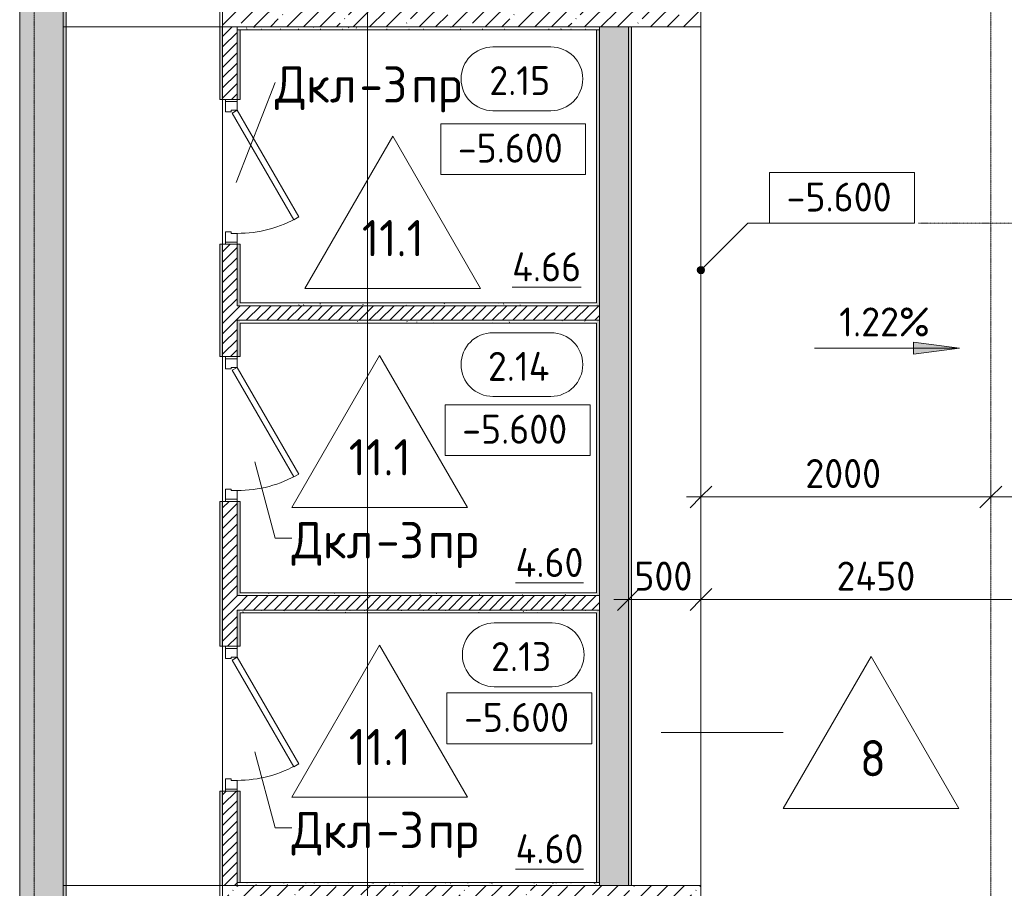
# Model space of a CAD drawing. Header units: millimetres. Extents: x -4558 to 63605, y -10605 to 130388.
# Tile 24 of 66: x 5800 to 12593, y 51880 to 57875. Entities that reach past the tile are written whole.
import ezdxf

# ---------------------------------------------------------------- set-up
doc = ezdxf.new("R2010")
doc.units = ezdxf.units.MM
doc.linetypes.add('4_ Штрихпунктир_ 10 х 2 мм', pattern=[14, 10, -2, 0, -2])
doc.linetypes.add('4_ Штрихпунктир_ 5 х 2 мм', pattern=[9, 5, -2, 0, -2])
for name, color, linetype, lineweight in [('A-ANNO-DIMS', 7, 'Continuous', 5), ('A-ANNO-DIMS-100', 7, 'Continuous', 5), ('A-AREA-IDEN', 7, 'Continuous', 5), ('A-DETL', 7, 'Continuous', 25), ('A-DOOR', 7, 'Continuous', 13), ('A-DOOR-FRAM', 7, 'Continuous', 13), ('A-DOOR-IDEN', 7, 'Continuous', 5), ('A-DOOR-OPNG', 7, 'Continuous', 13), ('A-FLOR', 7, 'Continuous', 13), ('A-FLOR-IDEN', 7, 'Continuous', 5), ('A-WALL', 7, 'Continuous', 13), ('A-WALL-PATT', 7, 'Continuous', 13), ('G-ANNO-DIMS', 7, 'Continuous', 5), ('I-WALL', 7, 'Continuous', 13), ('S-GRID', 7, 'Continuous', 5)]:
    doc.layers.add(name, color=color, linetype=linetype, lineweight=lineweight)
doc.styles.add('GOST Common_2', font='GOST_Common.ttf', dxfattribs={"height": 200})
doc.styles.add('GOST Common_3', font='GOST_Common.ttf', dxfattribs={"height": 250})
doc.dimstyles.new('2_мм', dxfattribs={"dimscale": 304.8, "dimtxt": 201.142999, "dimasz": 0.492126, "dimexe": 0.328084, "dimexo": 0.492126, "dimgap": 0, "dimtad": 1, "dimdec": 0, "dimdsep": 46, "dimtxsty": 'GOST Common_2', "dimblk1": 'OBLIQUE', "dimblk2": 'OBLIQUE', "dimsah": 1, "dimcen": 0.09, "dimdle": 0.328084, "dimadec": 5, "dimazin": 2, "dimtfac": 1, "dimtdec": 4, "dimtix": 1, "dimtmove": 0, "dimatfit": 3, "dimfxl": 1, "dimtvp": 1, "dimtolj": 1, "dimtzin": 0, "dimarcsym": 2})
pattern_1 = [(0, (0, 0), (203.2, 50.8), [3.353, -149.047, 3.353, -149.047, -812.8]), (0, (0, 0), (203.2, 50.8), [-304.8, 3.353, -301.447, 3.353, -149.047, -355.6]), (0, (0, 0), (203.2, 50.8), [-762, 3.353, -98.247, 3.353, -250.647]), (120, (76.2, 25.4), (-145.59409, 150.576362), [3.353, -149.047, 3.353, -149.047, -812.8]), (120, (76.2, 25.4), (-145.59409, 150.576362), [-304.8, 3.353, -301.447, 3.353, -149.047, -355.6]), (120, (76.2, 25.4), (-145.59409, 150.576362), [-762, 3.353, -98.247, 3.353, -250.647]), (240, (101.6, 127), (-57.60591, -201.376362), [3.353, -149.047, 3.353, -149.047, -812.8]), (240, (101.6, 127), (-57.60591, -201.376362), [-304.8, 3.353, -301.447, 3.353, -149.047, -355.6]), (240, (101.6, 127), (-57.60591, -201.376362), [-762, 3.353, -98.247, 3.353, -250.647])]
pattern_2 = [(45, (0, 0), (-114.04925, 114.04925), []), (45, (114.05, 0), (-114.04925, 114.04925), [201.612, -40.322, 3.353, -36.97])]
pattern_3 = [(45, (0, 0), (-35.35534, 35.35534), [])]

# ---------------------------------------------------------------- blocks, each defined once
blk = doc.blocks.new('Наметкина 10_РД_АР_П_Отделка_R21_rvt-1--01_Подвал_МП_часть А')
at = {"layer": 'A-WALL-PATT', "lineweight": 5}
h = blk.add_hatch(dxfattribs=at)
h.set_pattern_fill('FP_6', color=256, style=0, pattern_type=2)
h.set_pattern_definition(pattern_1)
h.paths.add_polyline_path([(6120, 43800), (6120, 62630), (6100, 62630), (6100, 43800)])
h = blk.add_hatch(dxfattribs=at)
h.set_pattern_fill('FP_6', color=256, style=0, pattern_type=2)
h.set_pattern_definition(pattern_1)
h.paths.add_polyline_path([(7200, 51900), (7200, 52550), (7180, 52550), (7180, 51900)])
h.paths.add_polyline_path([(7200, 53550), (7200, 54550), (7180, 54550), (7180, 53550)])
h.paths.add_polyline_path([(7200, 55550), (7200, 56325), (7180, 56325), (7180, 55550)])
h.paths.add_polyline_path([(7180, 57325), (7200, 57325), (7200, 57825), (7180, 57825)])
h = blk.add_hatch(dxfattribs=at)
h.set_pattern_fill('FP_6', color=256, style=0, pattern_type=2)
h.set_pattern_definition(pattern_1)
h.paths.add_polyline_path([(9800, 57805), (9800, 57825), (7300, 57825), (7300, 57805), (8755, 57805)])
h = blk.add_hatch(dxfattribs=at)
h.set_pattern_fill('FP_6', color=256, style=0, pattern_type=2)
h.set_pattern_definition(pattern_1)
h.paths.add_polyline_path([(10020, 51900), (10020, 57825), (10000, 57825), (10000, 51900)])
h = blk.add_hatch(dxfattribs=at)
h.set_pattern_fill('FP_6', color=256, style=0, pattern_type=2)
h.set_pattern_definition(pattern_1)
h.paths.add_polyline_path([(7320, 51920), (7320, 52550), (7300, 52550), (7300, 51920)])
h.paths.add_polyline_path([(7300, 53550), (7320, 53550), (7320, 53800), (7300, 53800)])
h.paths.add_polyline_path([(7320, 53900), (7320, 54550), (7300, 54550), (7300, 53900)])
h.paths.add_polyline_path([(7300, 55550), (7320, 55550), (7320, 55800), (7300, 55800)])
h.paths.add_polyline_path([(7300, 55900), (7320, 55900), (7320, 56325), (7300, 56325)])
h.paths.add_polyline_path([(7320, 57325), (7320, 57805), (7300, 57805), (7300, 57325)])
h = blk.add_hatch(dxfattribs=at)
h.set_pattern_fill('FP_6', color=256, style=0, pattern_type=2)
h.set_pattern_definition(pattern_1)
h.paths.add_polyline_path([(9800, 51920), (9800, 53800), (9780, 53800), (9780, 51920)])
h.paths.add_polyline_path([(9800, 53900), (9800, 55800), (9780, 55800), (9780, 53900)])
h.paths.add_polyline_path([(9780, 55900), (9800, 55900), (9800, 57805), (9780, 57805), (9780, 55920)])
h = blk.add_hatch(dxfattribs=at)
h.set_pattern_fill('FP_6', color=256, style=0, pattern_type=2)
h.set_pattern_definition(pattern_1)
h.paths.add_polyline_path([(9780, 55900), (9780, 55920), (7320, 55920), (7320, 55900), (8755, 55900)])
h = blk.add_hatch(dxfattribs=at)
h.set_pattern_fill('FP_6', color=256, style=0, pattern_type=2)
h.set_pattern_definition(pattern_1)
h.paths.add_polyline_path([(9780, 55780), (9780, 55800), (7320, 55800), (7320, 55780), (8755, 55780)])
h = blk.add_hatch(dxfattribs=at)
h.set_pattern_fill('FP_6', color=256, style=0, pattern_type=2)
h.set_pattern_definition(pattern_1)
h.paths.add_polyline_path([(9780, 53900), (9780, 53920), (7320, 53920), (7320, 53900), (8755, 53900)])
h = blk.add_hatch(dxfattribs=at)
h.set_pattern_fill('FP_6', color=256, style=0, pattern_type=2)
h.set_pattern_definition(pattern_1)
h.paths.add_polyline_path([(9780, 53780), (9780, 53800), (7320, 53800), (7320, 53780), (8755, 53780)])
h = blk.add_hatch(dxfattribs=at)
h.set_pattern_fill('FP_6', color=256, style=0, pattern_type=2)
h.set_pattern_definition(pattern_1)
h.paths.add_polyline_path([(7200, 51500), (7200, 51900), (7180, 51900), (7180, 51500)])
h = blk.add_hatch(dxfattribs=at)
h.set_pattern_fill('FP_6', color=256, style=0, pattern_type=2)
h.set_pattern_definition(pattern_1)
h.paths.add_polyline_path([(9800, 51900), (9800, 51920), (7300, 51920), (7300, 51900), (8755, 51900)])
at = {"layer": 'A-WALL'}
for p, q in [((6100, 62630), (6100, 43800)), ((6120, 43800), (6120, 62630)), ((7180, 58225), (7180, 57825)), ((7200, 57825), (7200, 58225)), ((7200, 57825), (7180, 57825)), ((7180, 57825), (7180, 57325)), ((7180, 57825), (7200, 57825)), ((7200, 57325), (7200, 57825)), ((9800, 57825), (7300, 57825)), ((7300, 57825), (7300, 57805)), ((9800, 57805), (9800, 57825)), ((10000, 57825), (10000, 51900)), ((10020, 57825), (10000, 57825)), ((10020, 51900), (10020, 57825)), ((7300, 57805), (9800, 57805)), ((7300, 57805), (7300, 57325)), ((7320, 57805), (7300, 57805)), ((7320, 57325), (7320, 57805)), ((9800, 57805), (9780, 57805)), ((9780, 57805), (9780, 55920)), ((9800, 55900), (9800, 57805)), ((7180, 57325), (7200, 57325)), ((7300, 57325), (7320, 57325)), ((7200, 56325), (7180, 56325)), ((7180, 56325), (7180, 55550)), ((7200, 55550), (7200, 56325)), ((7300, 56325), (7300, 55900)), ((7320, 56325), (7300, 56325)), ((7320, 55920), (7320, 56325)), ((9780, 55920), (7320, 55920)), ((7300, 55900), (7320, 55900)), ((7320, 55900), (9780, 55900)), ((9780, 55900), (9800, 55900)), ((7300, 55800), (7300, 55550)), ((7320, 55800), (7300, 55800)), ((9780, 55800), (7320, 55800)), ((7320, 55550), (7320, 55780)), ((7320, 55780), (9780, 55780)), ((9800, 55800), (9780, 55800)), ((9780, 55780), (9780, 53920)), ((9800, 53900), (9800, 55800)), ((7180, 55550), (7200, 55550)), ((7300, 55550), (7320, 55550)), ((7200, 54550), (7180, 54550)), ((7180, 54550), (7180, 53550)), ((7200, 53550), (7200, 54550)), ((7300, 54550), (7300, 53900)), ((7320, 54550), (7300, 54550)), ((7320, 53920), (7320, 54550)), ((7300, 53900), (7320, 53900)), ((9780, 53920), (7320, 53920)), ((7320, 53900), (9780, 53900)), ((9780, 53900), (9800, 53900)), ((7300, 53800), (7300, 53550)), ((7320, 53800), (7300, 53800)), ((9780, 53800), (7320, 53800)), ((7320, 53550), (7320, 53780)), ((7320, 53780), (9780, 53780)), ((9800, 53800), (9780, 53800)), ((9780, 53780), (9780, 51920)), ((9800, 51920), (9800, 53800)), ((7180, 53550), (7200, 53550)), ((7300, 53550), (7320, 53550)), ((7200, 52550), (7180, 52550)), ((7180, 52550), (7180, 51900)), ((7200, 51900), (7200, 52550)), ((7300, 52550), (7300, 51920)), ((7320, 52550), (7300, 52550)), ((7320, 51920), (7320, 52550)), ((7180, 51900), (7200, 51900)), ((7200, 51900), (7180, 51900)), ((7180, 51900), (7180, 51500)), ((7200, 51500), (7200, 51900)), ((9800, 51920), (7300, 51920)), ((7300, 51920), (7300, 51900)), ((7300, 51920), (7320, 51920)), ((7300, 51900), (9800, 51900)), ((9780, 51920), (9800, 51920)), ((9800, 51900), (9800, 51920)), ((10000, 51900), (10020, 51900))]:
    blk.add_line(p, q, dxfattribs=at)
blk = doc.blocks.new('КР-Проем - Настраиваемый-2814153--01_Подвал_МП_часть А')
at = {"layer": 'A-DOOR-OPNG'}
for p, q in [((-550, 200), (550, 200)), ((-550, -200), (550, -200))]:
    blk.add_line(p, q, dxfattribs=at)
blk = doc.blocks.new('АР_Дверь однопольная - 1000х2100h_850__Кладовая-4751203--01_Подвал_МП_часть А')
at = {"layer": 'A-DOOR'}
for p, q in [((311.1, 475), (-425, 50)), ((-405, 15.4), (331.1, 440.4)), ((331.1, 440.4), (311.1, 475)), ((-425, 50), (-405, 15.4))]:
    blk.add_line(p, q, dxfattribs=at)
at = {"layer": 'A-DOOR', "lineweight": 5}
blk.add_arc((-425, 50), 850, 360, 30, dxfattribs=at)
at = {"layer": 'A-DOOR-FRAM'}
for p, q in [((-485, 50), (-500, 50)), ((-425, 50), (-485, 50)), ((-485, 50), (-485, -30)), ((-425, 10), (-425, 50)), ((-415, 10), (-425, 10)), ((-415, -30), (-415, 10)), ((425, 10), (415, 10)), ((415, 10), (415, -30)), ((485, 50), (425, 50)), ((425, 50), (425, 10)), ((485, -30), (485, 50)), ((485, 50), (500, 50)), ((-485, -30), (-500, -30)), ((-485, -30), (-415, -30)), ((415, -30), (485, -30)), ((485, -30), (500, -30))]:
    blk.add_line(p, q, dxfattribs=at)
blk = doc.blocks.new('Марка помещения _Номер_ - 2 мм-68851--01_Подвал_МП_часть А')
at = {"layer": 'A-AREA-IDEN'}
for p, q in [((-2.027, 2.21), (1.973, 2.21)), ((-2.027, -2.19), (1.973, -2.19))]:
    blk.add_line(p, q, dxfattribs=at)
for centre, start, end in [((-2.027, 0.01), 90, 270), ((1.973, 0.01), 270, 90)]:
    blk.add_arc(centre, 2.2, start, end, dxfattribs=at)
blk = doc.blocks.new('DIMBLOCK70--01_Подвал_МП_часть А')
at = {"layer": 'A-ANNO-DIMS-100', "transparency": 16777216}
for p, q in [((10000, 53829.4), (10000, 53973.3)), ((10500, 53829.4), (10500, 53973.3)), ((9900, 53873.3), (10500, 53873.3)), ((10000, 53873.3), (10000, 53829.4)), ((10500, 53873.3), (10500, 53829.4))]:
    blk.add_line(p, q, dxfattribs=at)
at = {"layer": 'A-ANNO-DIMS-100', "lineweight": 25, "transparency": 16777216}
for p, q in [((10000, 53873.3), (10075, 53948.3)), ((10500, 53873.3), (10575, 53948.3)), ((10000, 53873.3), (9925, 53798.3)), ((10500, 53873.3), (10425, 53798.3))]:
    blk.add_line(p, q, dxfattribs=at)
at = {"layer": 'A-ANNO-DIMS-100', "color": 0, "transparency": 16777216, "insert": (10040.3, 54134.7), "char_height": 200, "width": 503.198, "attachment_point": 1, "line_spacing_factor": 1.022761, "style": 'GOST Common_2'}
blk.add_mtext('500', dxfattribs=at)
blk = doc.blocks.new('_Oblique')
at = {"color": 0, "linetype": 'ByBlock', "lineweight": -2}
blk.add_line((-0.5, -0.5), (0.5, 0.5), dxfattribs=at)
blk = doc.blocks.new('DIMBLOCK71--01_Подвал_МП_часть А')
at = {"layer": 'A-ANNO-DIMS-100', "transparency": 16777216}
for p, q in [((10500, 53829.4), (10500, 53973.3)), ((12950, 53829.4), (12950, 53973.3)), ((10500, 53873.3), (12950, 53873.3)), ((10500, 53873.3), (10500, 53829.4)), ((12950, 53873.3), (12950, 53829.4))]:
    blk.add_line(p, q, dxfattribs=at)
at = {"layer": 'A-ANNO-DIMS-100', "lineweight": 25, "transparency": 16777216}
for p, q in [((10500, 53873.3), (10575, 53948.3)), ((12950, 53873.3), (13025, 53948.3)), ((10500, 53873.3), (10425, 53798.3)), ((12950, 53873.3), (12875, 53798.3))]:
    blk.add_line(p, q, dxfattribs=at)
at = {"layer": 'A-ANNO-DIMS-100', "color": 0, "transparency": 16777216, "insert": (11435.2, 54134.7), "char_height": 200, "width": 695.477, "attachment_point": 1, "line_spacing_factor": 1.022761, "style": 'GOST Common_2'}
blk.add_mtext('2450', dxfattribs=at)
blk = doc.blocks.new('DIMBLOCK76--01_Подвал_МП_часть А')
at = {"layer": 'A-ANNO-DIMS-100', "transparency": 16777216}
for p, q in [((10500, 54537.4), (10500, 54681.4)), ((12500, 54537.4), (12500, 54681.4)), ((10400, 54581.4), (12500, 54581.4)), ((10500, 54581.4), (10500, 54537.4)), ((12500, 54581.4), (12500, 54537.4))]:
    blk.add_line(p, q, dxfattribs=at)
at = {"layer": 'A-ANNO-DIMS-100', "lineweight": 25, "transparency": 16777216}
for p, q in [((10500, 54581.4), (10575, 54656.4)), ((12500, 54581.4), (12575, 54656.4)), ((10500, 54581.4), (10425, 54506.4)), ((12500, 54581.4), (12425, 54506.4))]:
    blk.add_line(p, q, dxfattribs=at)
at = {"layer": 'A-ANNO-DIMS-100', "color": 0, "transparency": 16777216, "insert": (11220.4, 54842.7), "char_height": 200, "width": 670.931, "attachment_point": 1, "line_spacing_factor": 1.022761, "style": 'GOST Common_2'}
blk.add_mtext('2000', dxfattribs=at)
blk = doc.blocks.new('DIMBLOCK77--01_Подвал_МП_часть А')
at = {"layer": 'A-ANNO-DIMS-100', "transparency": 16777216}
for p, q in [((12500, 54537.4), (12500, 54681.4)), ((15400, 54537.4), (15400, 54681.4)), ((12500, 54581.4), (15400, 54581.4)), ((12500, 54581.4), (12500, 54537.4)), ((15400, 54581.4), (15400, 54537.4))]:
    blk.add_line(p, q, dxfattribs=at)
at = {"layer": 'A-ANNO-DIMS-100', "lineweight": 25, "transparency": 16777216}
for p, q in [((12500, 54581.4), (12575, 54656.4)), ((15400, 54581.4), (15475, 54656.4)), ((12500, 54581.4), (12425, 54506.4)), ((15400, 54581.4), (15325, 54506.4))]:
    blk.add_line(p, q, dxfattribs=at)
at = {"layer": 'A-ANNO-DIMS-100', "color": 0, "transparency": 16777216, "insert": (13670.4, 54842.7), "char_height": 200, "width": 670.931, "attachment_point": 1, "line_spacing_factor": 1.022761, "style": 'GOST Common_2'}
blk.add_mtext('2900', dxfattribs=at)
blk = doc.blocks.new('Высотные отметки - Frame_2-749557--01_Подвал_МП_часть А')
at = {"layer": 'G-ANNO-DIMS'}
for p, q in [((-5, 3.5), (-5, 0)), ((5, 3.5), (-5, 3.5)), ((5, 0), (5, 3.5)), ((-5, 0), (5, 0))]:
    blk.add_line(p, q, dxfattribs=at)
blk = doc.blocks.new('Марка полов - Марка полов-4106608--01_Подвал_МП_часть А')
at = {"layer": 'A-FLOR-IDEN'}
for p, q in [((0, 7), (-6.062, -3.5)), ((6.062, -3.5), (0, 7)), ((-6.062, -3.5), (6.062, -3.5))]:
    blk.add_line(p, q, dxfattribs=at)

msp = doc.modelspace()

# ---------------------------------------------------------------- hatches: boundary and pattern name
at = {"layer": 'A-WALL-PATT', "lineweight": 5}
h = msp.add_hatch(dxfattribs=at)
h.set_pattern_fill('FP_1', color=256, style=0, pattern_type=2)
h.set_pattern_definition(pattern_2)
h.paths.add_polyline_path([(6100, 41625), (6100, 80600), (5800, 80600), (5800, 41625)])
h = msp.add_hatch(dxfattribs=at)
h.set_pattern_fill('FP_1', color=256, style=0, pattern_type=2)
h.set_pattern_definition(pattern_2)
h.paths.add_polyline_path([(10500, 57825), (10500, 58225), (7200, 58225), (7200, 57825), (10441.784154, 57825)])
h = msp.add_hatch(dxfattribs=at)
h.set_pattern_fill('FP_4', color=256, style=0, pattern_type=2)
h.set_pattern_definition(pattern_3)
h.paths.add_polyline_path([(7300, 51900), (7300, 52550), (7200, 52550), (7200, 51900)])
h.paths.add_polyline_path([(7200, 53550), (7300, 53550), (7300, 54550), (7200, 54550)])
h.paths.add_polyline_path([(7200, 55550), (7300, 55550), (7300, 56325), (7200, 56325)])
h.paths.add_polyline_path([(7200, 57325), (7300, 57325), (7300, 57825), (7200, 57825)])
h = msp.add_hatch(dxfattribs=at)
h.set_pattern_fill('FP_3', color=256, style=0, pattern_type=2)
h.set_pattern_definition([(135, (150.28, 188.64), (-282.8427, 3e-14), [5, -395]), (135, (174.9, 237.36), (-282.8427, 3e-14), [5, -395]), (135, (211.96, 236.53), (-282.8427, 3e-14), [5, -395]), (135, (114.96, 223.96), (-282.8427, 3e-14), [5, -395]), (135, (77.54, 223.96), (-282.8427, 3e-14), [5, -395]), (135, (57.44, 184.52), (-282.8427, 3e-14), [5, -395]), (135, (66.21, 142.9), (-282.8427, 3e-14), [5, -395]), (135, (107.33, 161), (-282.8427, 3e-14), [5, -395]), (135, (99.08, 130.94), (-282.8427, 3e-14), [5, -395]), (135, (22.6, 136.46), (-282.8427, 3e-14), [5, -395]), (135, (21.16, 168.08), (-282.8427, 3e-14), [5, -395]), (135, (46.13, 96.12), (-282.8427, 3e-14), [5, -395]), (135, (3.54, 74.6), (-282.8427, 3e-14), [5, -395]), (135, (40.3, 47.56), (-282.8427, 3e-14), [5, -395]), (135, (39.77, 18.47), (-282.8427, 3e-14), [5, -395]), (135, (76.94, 37.28), (-282.8427, 3e-14), [5, -395]), (135, (114.18, 62.4), (-282.8427, 3e-14), [5, -395]), (135, (139.87, 90.2), (-282.8427, 3e-14), [5, -395]), (135, (141.44, 15.82), (-282.8427, 3e-14), [5, -395]), (135, (188.69, 26.73), (-282.8427, 3e-14), [5, -395]), (135, (176.14, 51.36), (-282.8427, 3e-14), [5, -395]), (135, (177.03, 0), (-282.8427, 3e-14), [5, -395]), (135, (276.61, 8.22), (-282.8427, 3e-14), [5, -395]), (135, (271.19, 31.72), (-282.8427, 3e-14), [5, -395]), (135, (268.29, 119.65), (-282.8427, 3e-14), [5, -395]), (135, (237.92, 101.95), (-282.8427, 3e-14), [5, -395]), (135, (237.92, 158.27), (-282.8427, 3e-14), [5, -395]), (135, (260.4, 204.35), (-282.8427, 3e-14), [5, -395]), (135, (275.54, 235.4), (-282.8427, 3e-14), [5, -395]), (135, (117.62, 268.96), (-282.8427, 3e-14), [5, -395]), (135, (203.62, 273.83), (-282.8427, 3e-14), [5, -395]), (135, (47.24, 279.3), (-282.8427, 3e-14), [5, -395]), (135, (23.2, 266.16), (-282.8427, 3e-14), [5, -395]), (135, (42.78, 232.52), (-282.8427, 3e-14), [5, -395]), (135, (177.76, 90.57), (-282.8427, 3e-14), [5, -395]), (135, (181.12, 121.8), (-282.8427, 3e-14), [5, -395]), (135, (206.73, 172.06), (-282.8427, 3e-14), [5, -395]), (135, (143.14, 136.62), (-282.8427, 3e-14), [5, -395]), (135, (211.51, 131.86), (-282.8427, 3e-14), [5, -395]), (135, (81.47, 95.1), (-282.8427, 3e-14), [5, -395]), (135, (235.13, 60.46), (-282.8427, 3e-14), [5, -395]), (135, (242.24, 4.89), (-282.8427, 3e-14), [5, -395]), (45, (0, 106.07), (-282.8427, 0), []), (45, (106.07, 0), (-282.8427, 0), []), (45, (176.78, 0), (-282.8427, 0), []), (45, (0, 176.78), (-282.8427, 0), [])])
h.paths.add_polyline_path([(10000, 51900), (10000, 57825), (9800, 57825), (9800, 51900)])
h = msp.add_hatch(dxfattribs=at)
h.set_pattern_fill('FP_4', color=256, style=0, pattern_type=2)
h.set_pattern_definition(pattern_3)
h.paths.add_polyline_path([(9800, 55800), (9800, 55900), (7300, 55900), (7300, 55800), (8755.045319, 55800)])
h = msp.add_hatch(dxfattribs=at)
h.set_pattern_fill('FP_4', color=256, style=0, pattern_type=2)
h.set_pattern_definition(pattern_3)
h.paths.add_polyline_path([(9800, 53800), (9800, 53900), (7300, 53900), (7300, 53800), (8755.045319, 53800)])
h = msp.add_hatch(dxfattribs=at)
h.set_pattern_fill('FP_1', color=256, style=0, pattern_type=2)
h.set_pattern_definition(pattern_2)
h.paths.add_polyline_path([(7200, 51500), (10500, 51500), (10500, 51900), (7200, 51900)])
at = {"layer": 'G-ANNO-DIMS'}
h = msp.add_hatch(color=256, dxfattribs=at)
edge = h.paths.add_edge_path()
edge.add_arc((10500, 56146.84917), 25, 0, 360)
msp.add_hatch(color=256, dxfattribs=at).paths.add_polyline_path([(12284.375305, 55607.460672), (11966.875305, 55649.26034), (11966.875305, 55565.661004)])

# ---------------------------------------------------------------- linework, layer by layer
at = {"layer": 'A-DETL', "linetype": '4_ Штрихпунктир_ 5 х 2 мм', "lineweight": 5}
msp.add_line((12000, 56469.511531), (14900, 56469.511531), dxfattribs=at)
at = {"layer": 'A-DOOR-IDEN'}
for p, q in [((7294.153028, 56752.045478), (7561.655013, 57441.895445)), ((7422.672525, 54822.539598), (7561.655013, 54296.378038)), ((7561.655013, 54296.378038), (7676.681554, 54296.378038)), ((7422.672525, 52822.539598), (7561.655013, 52296.378038)), ((7561.655013, 52296.378038), (7676.681554, 52296.378038))]:
    msp.add_line(p, q, dxfattribs=at)
at = {"layer": 'A-FLOR'}
for p, q in [((10500, 51900), (10500, 57825)), ((7200, 57325), (7200, 56325)), ((7200, 55550), (7200, 54550)), ((7200, 53550), (7200, 52550))]:
    msp.add_line(p, q, dxfattribs=at)
at = {"layer": 'A-FLOR-IDEN'}
msp.add_line((10224.987492, 52955.65766), (11067.146666, 52955.65766), dxfattribs=at)
at = {"layer": 'A-WALL'}
for p, q in [((5800, 80600), (5800, 41225)), ((6100, 41625), (6100, 64100)), ((7200, 58225), (7200, 57825)), ((10500, 57825), (10500, 58225)), ((7200, 57825), (10500, 57825)), ((10500, 51900), (7200, 51900)), ((7200, 51900), (7200, 51500)), ((10500, 51500), (10500, 51900))]:
    msp.add_line(p, q, dxfattribs=at)
at = {"layer": 'G-ANNO-DIMS'}
for p, q in [((10500, 56146.84917), (10822.662362, 56469.511531)), ((10822.662362, 56469.511531), (11472.718119, 56469.511531)), ((12284.375305, 55607.460672), (11966.875305, 55649.26034)), ((11966.875305, 55649.26034), (11966.875305, 55565.661004)), ((11284.375305, 55607.460672), (12284.375305, 55607.460672)), ((11966.875305, 55565.661004), (12284.375305, 55607.460672)), ((9260.757315, 54867.176257), (9234.763694, 54867.176257)), ((9198.117774, 52878.042455), (9247.93888, 52878.042455))]:
    msp.add_line(p, q, dxfattribs=at)
msp.add_circle((10500, 56146.84917), 25, dxfattribs=at)
at = {"layer": 'I-WALL'}
for p, q in [((7200, 57825), (7200, 57325)), ((7300, 57325), (7300, 57825)), ((9800, 57825), (9800, 51900)), ((10000, 51900), (10000, 57825)), ((7200, 57325), (7300, 57325)), ((7200, 56325), (7200, 55550)), ((7300, 56325), (7200, 56325)), ((7300, 55900), (7300, 56325)), ((9800, 55900), (7300, 55900)), ((7300, 55550), (7300, 55800)), ((7300, 55800), (9800, 55800)), ((7200, 55550), (7300, 55550)), ((7200, 54550), (7200, 53550)), ((7300, 54550), (7200, 54550)), ((7300, 53900), (7300, 54550)), ((9800, 53900), (7300, 53900)), ((7300, 53550), (7300, 53800)), ((7300, 53800), (9800, 53800)), ((7200, 53550), (7300, 53550)), ((7200, 52550), (7200, 51900)), ((7300, 52550), (7200, 52550)), ((7300, 51900), (7300, 52550))]:
    msp.add_line(p, q, dxfattribs=at)
at = {"layer": 'S-GRID', "linetype": '4_ Штрихпунктир_ 10 х 2 мм'}
for p, q in [((8200, 32633.917515), (8200, 129588.42805)), ((8200, 37477.03953), (8200, 128148.762045)), ((5900, 32633.917515), (5900, 100620.828093)), ((12500, 32633.917515), (12500, 60921.15283))]:
    msp.add_line(p, q, dxfattribs=at)

# ---------------------------------------------------------------- block references
at = {"lineweight": 5}
msp.add_blockref('Наметкина 10_РД_АР_П_Отделка_R21_rvt-1--01_Подвал_МП_часть А', (0, 0), dxfattribs=at)
at = {"layer": 'A-AREA-IDEN', "xscale": 99.99999999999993, "yscale": 99.99999999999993, "zscale": 99.99999999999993}
for p in [(9267.627678, 57465.64134), (9267.627678, 55493.544701), (9276.529712, 53490.454811)]:
    msp.add_blockref('Марка помещения _Номер_ - 2 мм-68851--01_Подвал_МП_часть А', p, dxfattribs=at)
at = {"layer": 'A-DOOR'}
msp.add_blockref('КР-Проем - Настраиваемый-2814153--01_Подвал_МП_часть А', (6650, 58025), dxfattribs=at)
for name, p, rotation in [('АР_Дверь однопольная - 1000х2100h_850__Кладовая-4751203--01_Подвал_МП_часть А', (7250, 56825), 269.9999999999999), ('АР_Дверь однопольная - 1000х2100h_850__Кладовая-4751203--01_Подвал_МП_часть А', (7250, 55050), 269.9999999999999), ('АР_Дверь однопольная - 1000х2100h_850__Кладовая-4751203--01_Подвал_МП_часть А', (7250, 53050), 269.9999999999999), ('КР-Проем - Настраиваемый-2814153--01_Подвал_МП_часть А', (6650, 51700), 180)]:
    msp.add_blockref(name, p, dxfattribs=dict(at, rotation=rotation))
at = {"layer": 'A-FLOR-IDEN', "xscale": 99.99999999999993, "yscale": 99.99999999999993, "zscale": 99.99999999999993}
for p in [(8373.463771, 56369.974074), (8282.899336, 54857.878038), (8282.899336, 52857.878038), (11673.364449, 52780.65766)]:
    msp.add_blockref('Марка полов - Марка полов-4106608--01_Подвал_МП_часть А', p, dxfattribs=at)
at = {"layer": 'G-ANNO-DIMS', "xscale": 99.99999999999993, "yscale": 99.99999999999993, "zscale": 99.99999999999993}
for p in [(9204.545895, 56807.249119), (9234.763694, 54867.176257)]:
    msp.add_blockref('Высотные отметки - Frame_2-749557--01_Подвал_МП_часть А', p, dxfattribs=at)
at = {"layer": 'G-ANNO-DIMS', "extrusion": (0, 0, -1), "xscale": 99.99999999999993, "yscale": 99.99999999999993, "zscale": 99.99999999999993}
for p in [(-11472.718119, 56469.511531), (-9247.93888, 52878.042455)]:
    msp.add_blockref('Высотные отметки - Frame_2-749557--01_Подвал_МП_часть А', p, dxfattribs=at)

# ---------------------------------------------------------------- texts
at = {"layer": 'A-AREA-IDEN', "char_height": 200, "attachment_point": 1, "style": 'GOST Common_2'}
for s, insert, width in [('2.15', (9039.613481, 57554.384522), 545.1475), ('\\L4.66', (9197.360962, 56269.028487), 625.31625), ('2.14', (9030.113481, 55582.287883), 569.198125), ('\\L4.60', (9220.860962, 54228.566937), 625.31625), ('2.13', (9052.015515, 53579.197993), 537.130625), ('\\L4.60', (9220.860962, 52252.538158), 625.31625)]:
    msp.add_mtext(s, dxfattribs=dict(at, insert=insert, width=width))
at = {"layer": 'A-DOOR-IDEN', "char_height": 250, "attachment_point": 1, "style": 'GOST Common_3'}
for s, insert, width in [('Дкл', (7561.655013, 57552.822528), 705.485), ('-3', (8143.738347, 57552.822528), 432.91125), ('пр', (8500.925847, 57552.822528), 432.91125), ('-3', (8258.764887, 54407.305122), 432.91125), ('Дкл', (7676.681554, 54407.305122), 705.485), ('пр', (8615.952387, 54407.305122), 432.91125), ('Дкл', (7676.681554, 52407.305122), 705.485), ('-3', (8258.764887, 52407.305122), 432.91125), ('пр', (8615.952387, 52407.305122), 432.91125)]:
    msp.add_mtext(s, dxfattribs=dict(at, insert=insert, width=width))
at = {"layer": 'A-FLOR-IDEN', "char_height": 250, "attachment_point": 1, "style": 'GOST Common_3'}
for s, insert, width in [('11.1', (8160.587488, 56492.035746), 545.1475), ('11.1', (8070.023053, 54979.93971), 545.1475), ('11.1', (8070.023053, 52979.93971), 545.1475), ('\\fGOST Common|b0|i0|c204|p34|;8', (11596.488166, 52902.719332), 216.455625)]:
    msp.add_mtext(s, dxfattribs=dict(at, insert=insert, width=width))
at = {"layer": 'G-ANNO-DIMS', "char_height": 200, "attachment_point": 1, "line_spacing_factor": 1.022761, "style": 'GOST Common_2'}
for s, insert, width in [('-5.600', (8822.389368, 57088.614779), 917.17566319), ('-5.600', (11090.561593, 56750.877192), 917.17566319), ('1.22%', (11453.508208, 55888.826332), 794.08103471), ('-5.600', (8852.607168, 55148.541917), 917.17566319), ('-5.600', (8865.782354, 53159.408115), 917.17566319)]:
    msp.add_mtext(s, dxfattribs=dict(at, insert=insert, width=width))

# ---------------------------------------------------------------- dimensions: what is measured, and where the dimension line sits
at = {"layer": 'A-ANNO-DIMS'}
for base, p1, p2, override, picture, middle in [((12500, 54581.382184), (10500, 54687.448201), (12500, 54687.448201), {"dimpost": '<>', "dimfxl": 2000}, 'DIMBLOCK76--01_Подвал_МП_часть А', (11500, 54681.382184)), ((15400, 54581.382184), (12500, 54687.448201), (15400, 54687.448201), {"dimpost": '<>', "dimfxl": 2900}, 'DIMBLOCK77--01_Подвал_МП_часть А', (13950, 54681.382184)), ((10500, 53873.288255), (10000, 53979.354273), (10500, 53979.354273), {"dimpost": '<>', "dimfxl": 500}, 'DIMBLOCK70--01_Подвал_МП_часть А', (10250, 53973.288255)), ((12950, 53873.288255), (10500, 53979.354273), (12950, 53979.354273), {"dimpost": '<>', "dimfxl": 2450}, 'DIMBLOCK71--01_Подвал_МП_часть А', (11725, 53973.288255))]:
    dim = msp.add_linear_dim(base=base, p1=p1, p2=p2, dimstyle='2_мм', override=override, dxfattribs=at)
    dim.commit()
    dim.dimension.update_dxf_attribs({"geometry": picture, "text_midpoint": middle})

doc.saveas('drawing.dxf')
